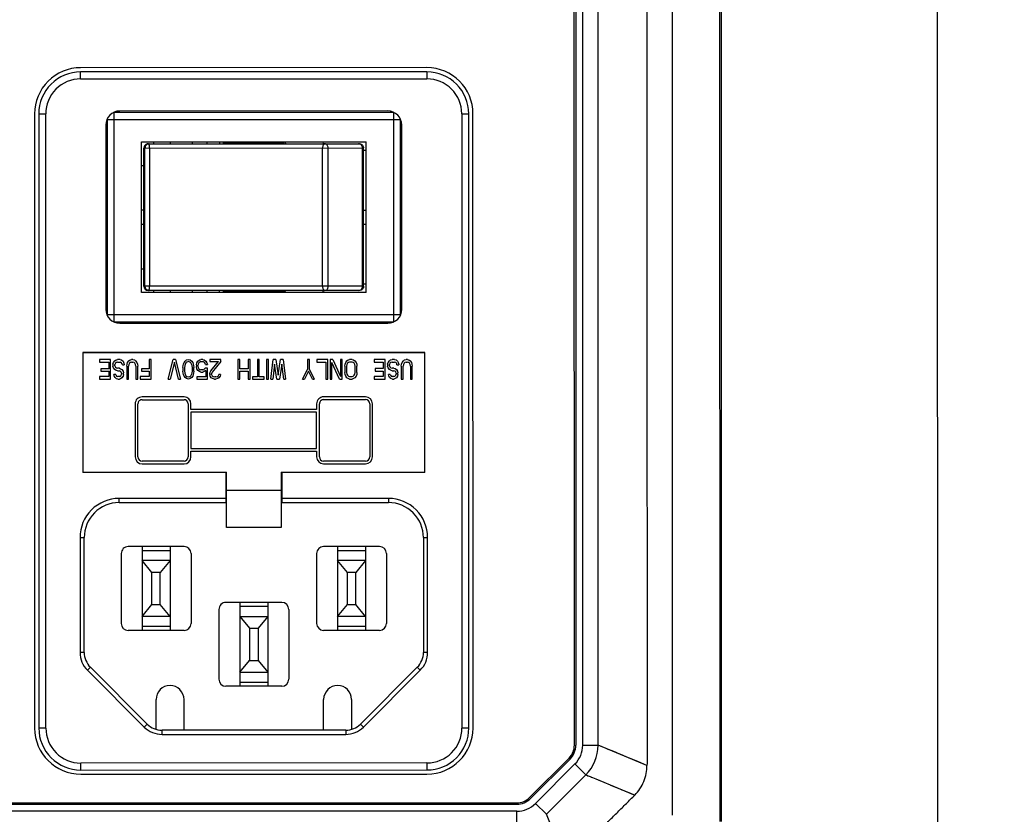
# Model space of a CAD drawing. Header units: millimetres. Extents: x -352 to 208, y -742 to -399.
# Tile 4 of 24: x -91 to -21, y -625 to -568. Entities that reach past the tile are written whole.
import ezdxf

# ---------------------------------------------------------------- set-up
doc = ezdxf.new("R2010")
doc.units = ezdxf.units.MM
doc.header["$LTSCALE"] = 23.1
doc.header["$PDMODE"] = 3
doc.header["$PDSIZE"] = 8
doc.layers.get('0').update_dxf_attribs({"linetype": 'CONTINUOUS'})
doc.layers.get('Defpoints').update_dxf_attribs({"linetype": 'CONTINUOUS'})
doc.layers.add('00_COMPONENTS', color=7, linetype='CONTINUOUS')
doc.layers.add('51__DRAFT_DIMS', color=7, linetype='CONTINUOUS')
doc.styles.get("Standard").update_dxf_attribs({"font": 'simfang.ttf'})
doc.dimstyles.new('DIMSTYLE_1', dxfattribs={"dimtxt": 3, "dimasz": 3, "dimexe": 2.5, "dimexo": 0.5, "dimgap": 0.75, "dimtad": 1, "dimdsep": 46, "dimtxsty": 'STANDARD', "dimblk": '_FILLED', "dimblk1": '_FILLED', "dimblk2": '_FILLED', "dimcen": 0.09, "dimclrt": 256, "dimazin": 2, "dimtp": 0.5, "dimtm": 0.5, "dimtfac": 1, "dimtofl": 0, "dimtmove": 0, "dimatfit": 3, "dimldrblk": '_FILLED', "dimfxl": 1, "dimtolj": 1, "dimarcsym": 0})

# ---------------------------------------------------------------- blocks, each defined once
blk = doc.blocks.new('_FILLED')
at = {"color": 0, "linetype": 'ByBlock'}
blk.add_solid([(0, 0), (-1, 0.167), (-1, -0.167)], dxfattribs=at)
blk = doc.blocks.new('*D8')
at = {"layer": '51__DRAFT_DIMS', "color": 0, "lineweight": -2}
for p, q in [((-50.109, -474.76), (-23.104, -474.757)), ((-25.603, -477.758), (-25.585, -641.258)), ((-151.411, -644.272), (-23.084, -644.258))]:
    blk.add_line(p, q, dxfattribs=at)
at = {"layer": 'Defpoints', "color": 0}
for p in [(-50.609, -474.76), (-151.911, -644.273), (-25.584, -644.258)]:
    blk.add_point(p, dxfattribs=at)
at = {"layer": '51__DRAFT_DIMS', "color": 0, "linetype": 'ByBlock', "lineweight": -2, "xscale": 3, "yscale": 3, "zscale": 3}
for p, rotation in [((-25.604, -474.758), 90.00653977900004), ((-25.584, -644.258), 270.0065397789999)]:
    blk.add_blockref('_FILLED', p, dxfattribs=dict(at, rotation=rotation))
at = {"layer": '51__DRAFT_DIMS', "insert": (-20.844, -561.786), "char_height": 3, "attachment_point": 2, "rotation": 270.00654, "line_spacing_factor": 0.9}
blk.add_mtext('\\A1;169.5{}{{\\H0.7x;}{}}', dxfattribs=at)

msp = doc.modelspace()

# ---------------------------------------------------------------- linework, layer by layer
at = {"layer": '00_COMPONENTS'}
for p, q in [((-44.55476, -625.07589), (-44.57081, -484.4158)), ((-41.15141, -625.53197), (-41.16757, -483.95894)), ((-41.0888, -483.95893), (-41.07265, -625.53197)), ((-41.04079, -625.18461), (-41.05687, -484.30627)), ((-51.58533, -620.06999), (-51.60024, -489.4233)), ((-51.50024, -489.42329), (-51.48533, -620.06998)), ((-50.98533, -620.06992), (-51.00024, -489.42324)), ((-49.88533, -620.06979), (-49.90024, -489.42311)), ((-62.15048, -571.84435), (-86.95048, -571.84718)), ((-86.95042, -572.34718), (-86.95048, -571.84718)), ((-62.15045, -571.5405), (-86.95045, -571.54333)), ((-62.15049, -571.84435), (-62.15043, -572.34435)), ((-86.95042, -572.34718), (-62.15043, -572.34435)), ((-64.55015, -574.74462), (-84.55015, -574.7469)), ((-84.54844, -589.7469), (-84.55015, -574.7469)), ((-64.95016, -574.64467), (-84.15016, -574.64686)), ((-64.55015, -574.74462), (-64.54844, -589.74462)), ((-90.25007, -574.84371), (-90.24505, -618.84371)), ((-89.95014, -574.84752), (-89.45014, -574.84746)), ((-89.95014, -574.84752), (-89.94512, -618.84752)), ((-89.44512, -618.84745), (-89.45014, -574.84746)), ((-85.0501, -575.24696), (-64.05162, -575.24456)), ((-85.0501, -575.24696), (-85.0485, -589.24696)), ((-64.05162, -575.24456), (-64.0501, -575.24456)), ((-64.0485, -589.24456), (-64.0501, -575.24456)), ((-59.65014, -574.84407), (-59.15014, -574.84401)), ((-59.65014, -574.84407), (-59.64512, -618.84406)), ((-59.14512, -618.844), (-59.15014, -574.844)), ((-58.84505, -618.84013), (-58.85007, -574.84013)), ((-85.15005, -575.64697), (-85.14854, -588.84697)), ((-63.94854, -588.84455), (-63.95005, -575.64455)), ((-82.59991, -576.84668), (-66.49991, -576.84484)), ((-82.59868, -587.64668), (-82.59991, -576.84668)), ((-81.6999, -576.99658), (-81.69991, -576.84658)), ((-80.54991, -576.84645), (-80.5499, -576.99645)), ((-78.9499, -576.99626), (-78.94991, -576.84626)), ((-77.8999, -576.99614), (-77.89991, -576.84614)), ((-76.99991, -576.84604), (-76.9999, -576.99604)), ((-76.70997, -576.89601), (-72.37869, -576.89551)), ((-76.70995, -576.99601), (-76.70997, -576.89601)), ((-75.74991, -576.8459), (-75.74991, -576.8959)), ((-75.54991, -576.89588), (-75.54991, -576.84588)), ((-75.50997, -576.89587), (-75.50997, -576.84587)), ((-73.50997, -576.89564), (-73.50997, -576.84564)), ((-73.34991, -576.89562), (-73.34991, -576.84563)), ((-72.37868, -576.99551), (-72.37869, -576.89551)), ((-72.29991, -576.84551), (-72.26806, -576.9955)), ((-69.59991, -576.8452), (-69.56806, -576.99519)), ((-66.49868, -587.64484), (-66.49991, -576.84484)), ((-82.41894, -577.29666), (-82.34451, -577.29665)), ((-82.41781, -587.19666), (-82.41894, -577.29666)), ((-82.34451, -577.29665), (-66.68079, -577.29486)), ((-82.34338, -587.19665), (-82.34451, -577.29665)), ((-82.11897, -576.99663), (-66.97145, -576.9949)), ((-82.11423, -576.99663), (-82.11863, -576.99663)), ((-82.02713, -577.29662), (-82.026, -587.19662)), ((-69.62492, -587.1952), (-69.62605, -577.2952)), ((-69.21594, -587.19515), (-69.21707, -577.29515)), ((-66.75406, -587.19487), (-66.75519, -577.29487)), ((-66.67966, -587.19486), (-66.68079, -577.29486)), ((-66.68077, -577.44486), (-66.49984, -577.44484)), ((-82.59972, -578.54668), (-82.41879, -578.54666)), ((-82.41843, -581.74666), (-82.59935, -581.74668)), ((-66.68028, -581.74486), (-66.49935, -581.74484)), ((-82.59924, -582.74668), (-82.41831, -582.74666)), ((-66.68017, -582.74486), (-66.49924, -582.74484)), ((-82.59887, -585.94668), (-82.41795, -585.94666)), ((-82.34338, -587.19665), (-82.41781, -587.19666)), ((-66.67966, -587.19486), (-82.34338, -587.19665)), ((-66.49875, -587.04484), (-66.67967, -587.04486)), ((-66.49868, -587.64484), (-82.59868, -587.64668)), ((-66.97025, -587.4949), (-82.11777, -587.49663)), ((-81.69868, -587.64658), (-81.6987, -587.49658)), ((-80.5487, -587.49645), (-80.54868, -587.64645)), ((-78.94868, -587.64626), (-78.9487, -587.49626)), ((-77.89868, -587.64614), (-77.8987, -587.49614)), ((-76.99868, -587.64604), (-76.9987, -587.49604)), ((-76.70874, -587.59601), (-76.70876, -587.49601)), ((-72.37747, -587.59551), (-76.70874, -587.59601)), ((-75.74869, -587.5959), (-75.74868, -587.6459)), ((-75.54868, -587.64588), (-75.54869, -587.59588)), ((-75.50874, -587.64587), (-75.50874, -587.59587)), ((-73.50874, -587.64564), (-73.50874, -587.59564)), ((-73.34868, -587.64562), (-73.34869, -587.59562)), ((-72.37747, -587.59551), (-72.37748, -587.49551)), ((-72.29868, -587.6455), (-72.26687, -587.4955)), ((-69.59868, -587.6452), (-69.56687, -587.49519)), ((-85.04697, -589.24696), (-85.0485, -589.24696)), ((-64.0485, -589.24456), (-85.04697, -589.24696)), ((-84.54844, -589.7469), (-64.54844, -589.74462)), ((-84.14843, -589.84686), (-64.94843, -589.84467)), ((-62.29819, -591.94436), (-86.79819, -591.94716)), ((-86.79819, -591.94716), (-86.79721, -600.54716)), ((-62.29819, -591.96936), (-86.79819, -591.97216)), ((-62.29721, -600.54436), (-62.29819, -591.94436)), ((-84.81063, -592.44693), (-85.59813, -592.44702)), ((-85.59813, -592.44702), (-85.59811, -592.62575)), ((-85.59811, -592.62575), (-84.94186, -592.62567)), ((-84.94181, -593.10227), (-85.51056, -593.10233)), ((-85.51056, -593.10233), (-85.51054, -593.28106)), ((-84.94186, -592.62567), (-84.94181, -593.10227)), ((-84.81047, -593.84693), (-84.81063, -592.44693)), ((-84.6356, -592.77457), (-84.59186, -592.65542)), ((-84.6356, -592.77457), (-84.63558, -592.92351)), ((-84.59182, -593.04265), (-84.63558, -592.92351)), ((-84.59186, -592.65542), (-84.50437, -592.53626)), ((-84.5043, -593.16179), (-84.59182, -593.04265)), ((-84.50437, -592.53626), (-84.41688, -592.47668)), ((-84.4606, -592.71498), (-84.50434, -592.80435)), ((-84.50433, -592.89371), (-84.50434, -592.80435)), ((-84.50433, -592.89371), (-84.46057, -592.98306)), ((-84.39498, -592.6554), (-84.4606, -592.71498)), ((-84.46057, -592.98306), (-84.39494, -593.04263)), ((-84.41688, -592.47668), (-84.30751, -592.44688)), ((-84.30749, -592.6256), (-84.39498, -592.6554)), ((-84.39494, -593.04263), (-84.30744, -593.07241)), ((-84.13251, -592.44686), (-84.30751, -592.44688)), ((-84.30749, -592.6256), (-84.13249, -592.62558)), ((-84.17619, -593.07239), (-84.30744, -593.07241)), ((-84.17619, -593.07239), (-84.08868, -593.10217)), ((-84.13251, -592.44686), (-84.02313, -592.47663)), ((-84.04498, -592.65536), (-84.13249, -592.62558)), ((-84.08868, -593.10217), (-84.00118, -593.16173)), ((-83.97935, -592.74471), (-84.04498, -592.65536)), ((-84.02313, -592.47663), (-83.91374, -592.56598)), ((-83.95746, -592.83407), (-83.97935, -592.74471)), ((-83.95746, -592.83407), (-83.82621, -592.83405)), ((-83.91374, -592.56598), (-83.8481, -592.71491)), ((-83.8481, -592.71491), (-83.82621, -592.83405)), ((-83.6512, -592.9234), (-83.62935, -592.77446)), ((-83.6512, -592.9234), (-83.6511, -593.8468)), ((-83.62935, -592.77446), (-83.58561, -592.6553)), ((-83.58561, -592.6553), (-83.49812, -592.53615)), ((-83.49809, -592.80423), (-83.51995, -592.92338)), ((-83.51985, -593.84679), (-83.51995, -592.92338)), ((-83.49812, -592.53615), (-83.41063, -592.47656)), ((-83.45435, -592.71486), (-83.49809, -592.80423)), ((-83.38873, -592.65528), (-83.45435, -592.71486)), ((-83.41063, -592.47656), (-83.30126, -592.44676)), ((-83.30124, -592.62548), (-83.38873, -592.65528)), ((-83.21376, -592.44675), (-83.30126, -592.44676)), ((-83.30124, -592.62548), (-83.21374, -592.62547)), ((-83.21376, -592.44675), (-83.10438, -592.47653)), ((-83.12623, -592.65525), (-83.21374, -592.62547)), ((-83.0606, -592.71482), (-83.12623, -592.65525)), ((-83.10438, -592.47653), (-83.01687, -592.53609)), ((-83.01684, -592.80418), (-83.0606, -592.71482)), ((-83.01687, -592.53609), (-82.92936, -592.65523)), ((-82.99495, -592.92332), (-83.01684, -592.80418)), ((-82.99495, -592.92332), (-82.99485, -593.84673)), ((-82.92936, -592.65523), (-82.8856, -592.77437)), ((-82.8856, -592.77437), (-82.8637, -592.92331)), ((-82.8636, -593.84671), (-82.8637, -592.92331)), ((-82.03243, -593.10194), (-82.60118, -593.102)), ((-82.60118, -593.102), (-82.60116, -593.28072)), ((-81.90126, -592.4466), (-82.03251, -592.44662)), ((-82.03251, -592.44662), (-82.03243, -593.10194)), ((-81.9011, -593.8466), (-81.90126, -592.4466)), ((-80.6761, -593.84646), (-80.32626, -592.44642)), ((-80.23874, -592.62513), (-80.54485, -593.84645)), ((-80.15126, -592.4464), (-80.32626, -592.44642)), ((-79.93235, -593.84638), (-80.23874, -592.62513)), ((-80.15126, -592.4464), (-79.8011, -593.84636)), ((-79.62619, -593.0123), (-79.60434, -592.86336)), ((-79.62619, -593.0123), (-79.62616, -593.28038)), ((-79.60434, -592.86336), (-79.58247, -592.774)), ((-79.58247, -592.774), (-79.53873, -592.65484)), ((-79.53873, -592.65484), (-79.47312, -592.56547)), ((-79.49496, -592.86335), (-79.51682, -593.04207)), ((-79.51682, -593.04207), (-79.51679, -593.25058)), ((-79.40748, -592.68461), (-79.49496, -592.86335)), ((-79.47312, -592.56547), (-79.36375, -592.4761)), ((-79.34186, -592.62503), (-79.40748, -592.68461)), ((-79.36375, -592.4761), (-79.23251, -592.4463)), ((-79.23249, -592.59523), (-79.34186, -592.62503)), ((-79.23251, -592.4463), (-79.10125, -592.47607)), ((-79.12311, -592.62501), (-79.23249, -592.59523)), ((-79.05748, -592.68457), (-79.12311, -592.62501)), ((-79.10125, -592.47607), (-78.99187, -592.56542)), ((-78.96996, -592.86329), (-79.05748, -592.68457)), ((-78.99187, -592.56542), (-78.92623, -592.65477)), ((-78.94807, -593.04201), (-78.96996, -592.86329)), ((-78.94804, -593.25052), (-78.94807, -593.04201)), ((-78.92623, -592.65477), (-78.88247, -592.77392)), ((-78.88247, -592.77392), (-78.86059, -592.86328)), ((-78.86059, -592.86328), (-78.83869, -593.01221)), ((-78.83866, -593.28029), (-78.83869, -593.01221)), ((-78.66371, -592.83347), (-78.61998, -592.68452)), ((-78.66371, -592.83347), (-78.6637, -592.95261)), ((-78.61993, -593.10155), (-78.6637, -592.95261)), ((-78.61998, -592.68452), (-78.55437, -592.56537)), ((-78.55429, -593.22069), (-78.61993, -593.10155)), ((-78.55437, -592.56537), (-78.445, -592.47599)), ((-78.53247, -592.77388), (-78.55434, -592.86324)), ((-78.55433, -592.92281), (-78.55434, -592.86324)), ((-78.55433, -592.92281), (-78.53244, -593.01217)), ((-78.48873, -592.68451), (-78.53247, -592.77388)), ((-78.53244, -593.01217), (-78.48868, -593.10153)), ((-78.42311, -592.62493), (-78.48873, -592.68451)), ((-78.48868, -593.10153), (-78.42305, -593.1611)), ((-78.445, -592.47599), (-78.33563, -592.44619)), ((-78.33562, -592.59513), (-78.42311, -592.62493)), ((-78.20438, -592.44618), (-78.33563, -592.44619)), ((-78.33562, -592.59513), (-78.20437, -592.59512)), ((-78.20438, -592.44618), (-78.095, -592.47595)), ((-78.11686, -592.62489), (-78.20437, -592.59512)), ((-78.05123, -592.68446), (-78.11686, -592.62489)), ((-78.1168, -593.16106), (-78.02931, -593.07169)), ((-78.095, -592.47595), (-77.98562, -592.5653)), ((-78.00747, -592.8036), (-78.05123, -592.68446)), ((-77.87619, -593.07167), (-78.02931, -593.07169)), ((-78.00747, -592.8036), (-77.87622, -592.80359)), ((-77.98562, -592.5653), (-77.91998, -592.68444)), ((-77.91998, -592.68444), (-77.87622, -592.80359)), ((-77.8761, -593.84614), (-77.87619, -593.07167)), ((-76.91376, -592.44603), (-77.70126, -592.44612)), ((-77.70126, -592.44612), (-77.70124, -592.59506)), ((-77.70124, -592.59506), (-77.08874, -592.59499)), ((-77.63554, -593.25037), (-77.08874, -592.59499)), ((-76.91374, -592.59497), (-77.52616, -593.33972)), ((-76.91374, -592.59497), (-76.91376, -592.44603)), ((-75.55751, -592.44588), (-75.68876, -592.44589)), ((-75.68876, -592.44589), (-75.6886, -593.84589)), ((-75.55743, -593.1012), (-75.55751, -592.44588)), ((-74.94493, -593.10113), (-75.55743, -593.1012)), ((-74.81376, -592.44579), (-74.94501, -592.44581)), ((-74.94501, -592.44581), (-74.94493, -593.10113)), ((-74.8136, -593.84579), (-74.81376, -592.44579)), ((-74.15751, -592.44572), (-74.28876, -592.44573)), ((-74.28876, -592.44573), (-74.28862, -593.6968)), ((-74.15737, -593.69678), (-74.15751, -592.44572)), ((-73.50126, -592.44564), (-73.63251, -592.44566)), ((-73.63251, -592.44566), (-73.63235, -593.84566)), ((-73.5011, -593.84564), (-73.50126, -592.44564)), ((-73.3261, -593.84562), (-73.15126, -592.4456)), ((-73.06372, -592.77325), (-73.19485, -593.84561)), ((-72.97626, -592.44558), (-73.15126, -592.4456)), ((-72.8886, -593.84557), (-73.06372, -592.77325)), ((-72.97626, -592.44558), (-72.80113, -593.57748)), ((-72.80113, -593.57748), (-72.62626, -592.44554)), ((-72.53872, -592.77319), (-72.7136, -593.84555)), ((-72.45126, -592.44552), (-72.62626, -592.44554)), ((-72.40735, -593.84552), (-72.53872, -592.77319)), ((-72.45126, -592.44552), (-72.2761, -593.8455)), ((-70.57001, -592.44531), (-70.70126, -592.44532)), ((-70.70126, -592.44532), (-70.70118, -593.16022)), ((-70.56993, -593.1602), (-70.57001, -592.44531)), ((-69.25751, -592.44516), (-70.04501, -592.44525)), ((-70.04501, -592.44525), (-70.04499, -592.62397)), ((-70.04499, -592.62397), (-69.38874, -592.6239)), ((-69.38874, -592.6239), (-69.3886, -593.84517)), ((-69.25735, -593.84516), (-69.25751, -592.44516)), ((-68.88563, -592.44512), (-69.08251, -592.44514)), ((-69.08251, -592.44514), (-69.08235, -593.84514)), ((-68.40422, -593.84506), (-68.95123, -592.65363)), ((-68.9511, -593.84512), (-68.95123, -592.65363)), ((-68.88563, -592.44512), (-68.33862, -593.66633)), ((-68.20751, -592.44504), (-68.33876, -592.44505)), ((-68.33876, -592.44505), (-68.33862, -593.66633)), ((-68.20735, -593.84504), (-68.20751, -592.44504)), ((-68.03245, -592.92161), (-68.0106, -592.77268)), ((-68.03245, -592.92161), (-68.0324, -593.36842)), ((-68.0106, -592.77268), (-67.96686, -592.65352)), ((-67.96686, -592.65352), (-67.87937, -592.53436)), ((-67.87934, -592.80245), (-67.9012, -592.9216)), ((-67.9012, -592.9216), (-67.90115, -593.36841)), ((-67.87937, -592.53436), (-67.79188, -592.47478)), ((-67.8356, -592.71308), (-67.87934, -592.80245)), ((-67.76998, -592.6535), (-67.8356, -592.71308)), ((-67.79188, -592.47478), (-67.68251, -592.44498)), ((-67.68249, -592.6237), (-67.76998, -592.6535)), ((-67.50751, -592.44496), (-67.68251, -592.44498)), ((-67.50749, -592.62368), (-67.68249, -592.6237)), ((-67.50751, -592.44496), (-67.39813, -592.47473)), ((-67.41998, -592.65346), (-67.50749, -592.62368)), ((-67.35435, -592.71303), (-67.41998, -592.65346)), ((-67.39813, -592.47473), (-67.31062, -592.5343)), ((-67.31059, -592.80238), (-67.35435, -592.71303)), ((-67.31062, -592.5343), (-67.22311, -592.65344)), ((-67.2887, -592.92153), (-67.31059, -592.80238)), ((-67.28865, -593.36834), (-67.2887, -592.92153)), ((-67.22311, -592.65344), (-67.17935, -592.77258)), ((-67.17935, -592.77258), (-67.15745, -592.92151)), ((-67.1574, -593.36832), (-67.15745, -592.92151)), ((-65.14501, -592.44469), (-65.93251, -592.44478)), ((-65.93251, -592.44478), (-65.93249, -592.6235)), ((-65.93249, -592.6235), (-65.27624, -592.62343)), ((-65.27618, -593.10002), (-65.84493, -593.10009)), ((-65.84493, -593.10009), (-65.84491, -593.27881)), ((-65.27624, -592.62343), (-65.27618, -593.10002)), ((-65.14485, -593.84469), (-65.14501, -592.44469)), ((-64.96997, -592.77233), (-64.92623, -592.65317)), ((-64.96997, -592.77233), (-64.96995, -592.92126)), ((-64.92619, -593.04041), (-64.96995, -592.92126)), ((-64.92623, -592.65317), (-64.83875, -592.53402)), ((-64.83868, -593.15955), (-64.92619, -593.04041)), ((-64.83875, -592.53402), (-64.75125, -592.47443)), ((-64.79498, -592.71273), (-64.83872, -592.8021)), ((-64.83871, -592.89146), (-64.83872, -592.8021)), ((-64.83871, -592.89146), (-64.79495, -592.98082)), ((-64.72936, -592.65315), (-64.79498, -592.71273)), ((-64.79495, -592.98082), (-64.72932, -593.04039)), ((-64.75125, -592.47443), (-64.64188, -592.44463)), ((-64.64186, -592.62335), (-64.72936, -592.65315)), ((-64.72932, -593.04039), (-64.64181, -593.07016)), ((-64.46688, -592.44461), (-64.64188, -592.44463)), ((-64.64186, -592.62335), (-64.46686, -592.62333)), ((-64.51056, -593.07015), (-64.64181, -593.07016)), ((-64.51056, -593.07015), (-64.42306, -593.09993)), ((-64.46688, -592.44461), (-64.3575, -592.47439)), ((-64.37936, -592.65311), (-64.46686, -592.62333)), ((-64.42306, -593.09993), (-64.33555, -593.15949)), ((-64.31372, -592.74247), (-64.37936, -592.65311)), ((-64.3575, -592.47439), (-64.24812, -592.56374)), ((-64.29184, -592.83183), (-64.31372, -592.74247)), ((-64.29184, -592.83183), (-64.16059, -592.83181)), ((-64.24812, -592.56374), (-64.18248, -592.71266)), ((-64.18248, -592.71266), (-64.16059, -592.83181)), ((-63.98558, -592.92115), (-63.96372, -592.77221)), ((-63.98558, -592.92115), (-63.98547, -593.84456)), ((-63.96372, -592.77221), (-63.91998, -592.65306)), ((-63.91998, -592.65306), (-63.8325, -592.5339)), ((-63.83247, -592.80199), (-63.85433, -592.92114)), ((-63.85422, -593.84454), (-63.85433, -592.92114)), ((-63.8325, -592.5339), (-63.745, -592.47432)), ((-63.78873, -592.71262), (-63.83247, -592.80199)), ((-63.72311, -592.65304), (-63.78873, -592.71262)), ((-63.745, -592.47432), (-63.63563, -592.44452)), ((-63.63561, -592.62324), (-63.72311, -592.65304)), ((-63.54813, -592.44451), (-63.63563, -592.44452)), ((-63.63561, -592.62324), (-63.54811, -592.62323)), ((-63.54813, -592.44451), (-63.43875, -592.47428)), ((-63.46061, -592.65301), (-63.54811, -592.62323)), ((-63.39498, -592.71257), (-63.46061, -592.65301)), ((-63.43875, -592.47428), (-63.35125, -592.53385)), ((-63.35122, -592.80193), (-63.39498, -592.71257)), ((-63.35125, -592.53385), (-63.26373, -592.65298)), ((-63.32933, -592.92108), (-63.35122, -592.80193)), ((-63.32933, -592.92108), (-63.32922, -593.84448)), ((-63.26373, -592.65298), (-63.21997, -592.77213)), ((-63.21997, -592.77213), (-63.19808, -592.92106)), ((-63.19797, -593.84447), (-63.19808, -592.92106)), ((-84.94174, -593.66822), (-85.59799, -593.6683)), ((-85.59799, -593.6683), (-85.59797, -593.84702)), ((-85.51054, -593.28106), (-84.94179, -593.28099)), ((-84.94179, -593.28099), (-84.94174, -593.66822)), ((-84.43864, -593.51923), (-84.56989, -593.51925)), ((-84.548, -593.60861), (-84.56989, -593.51925)), ((-84.48236, -593.72775), (-84.548, -593.60861)), ((-84.4168, -593.22136), (-84.5043, -593.16179)), ((-84.39485, -593.8171), (-84.48236, -593.72775)), ((-84.43864, -593.51923), (-84.41675, -593.5788)), ((-84.30742, -593.25113), (-84.4168, -593.22136)), ((-84.41675, -593.5788), (-84.373, -593.63837)), ((-84.28547, -593.84687), (-84.39485, -593.8171)), ((-84.373, -593.63837), (-84.30737, -593.66815)), ((-84.30742, -593.25113), (-84.17617, -593.25112)), ((-84.17612, -593.66814), (-84.30737, -593.66815)), ((-84.11054, -593.2809), (-84.17617, -593.25112)), ((-84.17612, -593.66814), (-84.1105, -593.63834)), ((-84.0886, -593.81706), (-84.1761, -593.84686)), ((-84.04491, -593.34046), (-84.11054, -593.2809)), ((-84.1105, -593.63834), (-84.04488, -593.57876)), ((-84.00111, -593.75748), (-84.0886, -593.81706)), ((-84.02302, -593.42982), (-84.04491, -593.34046)), ((-84.04488, -593.57876), (-84.02301, -593.4894)), ((-84.02302, -593.42982), (-84.02301, -593.4894)), ((-84.00118, -593.16173), (-83.91366, -593.28087)), ((-83.91362, -593.63832), (-84.00111, -593.75748)), ((-83.91366, -593.28087), (-83.89177, -593.40002)), ((-83.89176, -593.51917), (-83.91362, -593.63832)), ((-83.89176, -593.51917), (-83.89177, -593.40002)), ((-82.03237, -593.66789), (-82.68862, -593.66797)), ((-82.68862, -593.66797), (-82.6886, -593.84669)), ((-82.60116, -593.28072), (-82.03241, -593.28066)), ((-82.03241, -593.28066), (-82.03237, -593.66789)), ((-79.60427, -593.42932), (-79.62616, -593.28038)), ((-79.58239, -593.51868), (-79.60427, -593.42932)), ((-79.53862, -593.63782), (-79.58239, -593.51868)), ((-79.47299, -593.72718), (-79.53862, -593.63782)), ((-79.51679, -593.25058), (-79.4949, -593.42931)), ((-79.4949, -593.42931), (-79.40738, -593.60802)), ((-79.3636, -593.81652), (-79.47299, -593.72718)), ((-79.40738, -593.60802), (-79.34174, -593.66759)), ((-79.23235, -593.8463), (-79.3636, -593.81652)), ((-79.34174, -593.66759), (-79.23236, -593.69736)), ((-79.23236, -593.69736), (-79.12299, -593.66756)), ((-79.1011, -593.81649), (-79.23235, -593.8463)), ((-79.12299, -593.66756), (-79.05738, -593.60798)), ((-78.99174, -593.72712), (-79.1011, -593.81649)), ((-79.05738, -593.60798), (-78.9699, -593.42925)), ((-78.92612, -593.63775), (-78.99174, -593.72712)), ((-78.9699, -593.42925), (-78.94804, -593.25052)), ((-78.88239, -593.5186), (-78.92612, -593.63775)), ((-78.86052, -593.42923), (-78.88239, -593.5186)), ((-78.83866, -593.28029), (-78.86052, -593.42923)), ((-77.98549, -593.69722), (-78.61987, -593.69729)), ((-78.61987, -593.69729), (-78.61985, -593.84623)), ((-78.44491, -593.31004), (-78.55429, -593.22069)), ((-78.33553, -593.33981), (-78.44491, -593.31004)), ((-78.42305, -593.1611), (-78.33555, -593.19087)), ((-78.2043, -593.19086), (-78.33555, -593.19087)), ((-78.33553, -593.33981), (-78.20428, -593.3398)), ((-78.2043, -593.19086), (-78.1168, -593.16106)), ((-78.09491, -593.31), (-78.20428, -593.3398)), ((-77.98554, -593.22062), (-78.09491, -593.31)), ((-77.98554, -593.22062), (-77.98549, -593.69722)), ((-77.70114, -593.45889), (-77.67928, -593.33974)), ((-77.70114, -593.45889), (-77.70114, -593.51846)), ((-77.67925, -593.63761), (-77.70114, -593.51846)), ((-77.67928, -593.33974), (-77.63554, -593.25037)), ((-77.59173, -593.75675), (-77.67925, -593.63761)), ((-77.50423, -593.81631), (-77.59173, -593.75675)), ((-77.52616, -593.33972), (-77.56989, -593.45887)), ((-77.56989, -593.51845), (-77.56989, -593.45887)), ((-77.56989, -593.51845), (-77.52613, -593.6078)), ((-77.52613, -593.6078), (-77.46049, -593.66737)), ((-77.37297, -593.84608), (-77.50423, -593.81631)), ((-77.46049, -593.66737), (-77.35112, -593.69715)), ((-77.26361, -593.69714), (-77.35112, -593.69715)), ((-77.13235, -593.81627), (-77.28547, -593.84607)), ((-77.26361, -593.69714), (-77.15424, -593.66734)), ((-77.15424, -593.66734), (-77.08863, -593.60775)), ((-77.04486, -593.75669), (-77.13235, -593.81627)), ((-77.08863, -593.60775), (-77.04489, -593.51839)), ((-76.93551, -593.51837), (-77.04489, -593.51839)), ((-76.95737, -593.63753), (-77.04486, -593.75669)), ((-76.93551, -593.51837), (-76.95737, -593.63753)), ((-75.55741, -593.27992), (-74.94491, -593.27985)), ((-75.55735, -593.84588), (-75.55741, -593.27992)), ((-74.94491, -593.27985), (-74.94485, -593.84581)), ((-74.28862, -593.6968), (-74.63862, -593.69684)), ((-74.63862, -593.69684), (-74.6386, -593.84577)), ((-73.80737, -593.69674), (-74.15737, -593.69678)), ((-73.80735, -593.84568), (-73.80737, -593.69674)), ((-71.0511, -593.84536), (-70.70118, -593.16022)), ((-70.63554, -593.27936), (-70.91985, -593.84535)), ((-70.3511, -593.84528), (-70.63554, -593.27936)), ((-70.56993, -593.1602), (-70.21985, -593.84527)), ((-68.01051, -593.51736), (-68.0324, -593.36842)), ((-67.96675, -593.6365), (-68.01051, -593.51736)), ((-67.87923, -593.75564), (-67.96675, -593.6365)), ((-67.90115, -593.36841), (-67.87926, -593.48755)), ((-67.87926, -593.48755), (-67.8355, -593.57691)), ((-67.79173, -593.8152), (-67.87923, -593.75564)), ((-67.8355, -593.57691), (-67.76987, -593.63648)), ((-67.68235, -593.84498), (-67.79173, -593.8152)), ((-67.76987, -593.63648), (-67.68237, -593.66625)), ((-67.68237, -593.66625), (-67.50737, -593.66623)), ((-67.50737, -593.66623), (-67.41987, -593.63644)), ((-67.39798, -593.81516), (-67.50735, -593.84496)), ((-67.41987, -593.63644), (-67.35425, -593.57686)), ((-67.31048, -593.75557), (-67.39798, -593.81516)), ((-67.35425, -593.57686), (-67.31051, -593.48749)), ((-67.31051, -593.48749), (-67.28865, -593.36834)), ((-67.223, -593.63642), (-67.31048, -593.75557)), ((-67.17926, -593.51726), (-67.223, -593.63642)), ((-67.1574, -593.36832), (-67.17926, -593.51726)), ((-65.27612, -593.66598), (-65.93237, -593.66606)), ((-65.93237, -593.66606), (-65.93235, -593.84478)), ((-65.84491, -593.27881), (-65.27616, -593.27875)), ((-65.27616, -593.27875), (-65.27612, -593.66598)), ((-64.77301, -593.51699), (-64.90426, -593.517)), ((-64.88238, -593.60636), (-64.90426, -593.517)), ((-64.81674, -593.7255), (-64.88238, -593.60636)), ((-64.75117, -593.21911), (-64.83868, -593.15955)), ((-64.72923, -593.81485), (-64.81674, -593.7255)), ((-64.77301, -593.51699), (-64.75113, -593.57656)), ((-64.64179, -593.24889), (-64.75117, -593.21911)), ((-64.75113, -593.57656), (-64.70737, -593.63613)), ((-64.61985, -593.84463), (-64.72923, -593.81485)), ((-64.70737, -593.63613), (-64.64174, -593.66591)), ((-64.64179, -593.24889), (-64.51054, -593.24887)), ((-64.51049, -593.66589), (-64.64174, -593.66591)), ((-64.44491, -593.27865), (-64.51054, -593.24887)), ((-64.51049, -593.66589), (-64.44487, -593.6361)), ((-64.42298, -593.81482), (-64.51047, -593.84462)), ((-64.37928, -593.33822), (-64.44491, -593.27865)), ((-64.44487, -593.6361), (-64.37925, -593.57652)), ((-64.33548, -593.75523), (-64.42298, -593.81482)), ((-64.3574, -593.42758), (-64.37928, -593.33822)), ((-64.37925, -593.57652), (-64.35739, -593.48715)), ((-64.3574, -593.42758), (-64.35739, -593.48715)), ((-64.33555, -593.15949), (-64.24804, -593.27863)), ((-64.248, -593.63608), (-64.33548, -593.75523)), ((-64.24804, -593.27863), (-64.22615, -593.39778)), ((-64.22614, -593.51692), (-64.248, -593.63608)), ((-64.22614, -593.51692), (-64.22615, -593.39778)), ((-85.59797, -593.84702), (-84.81047, -593.84693)), ((-84.28547, -593.84687), (-84.1761, -593.84686)), ((-83.6511, -593.8468), (-83.51985, -593.84679)), ((-82.99485, -593.84673), (-82.8636, -593.84671)), ((-82.6886, -593.84669), (-81.9011, -593.8466)), ((-80.6761, -593.84646), (-80.54485, -593.84645)), ((-79.93235, -593.84638), (-79.8011, -593.84636)), ((-78.61985, -593.84623), (-77.8761, -593.84614)), ((-77.37297, -593.84608), (-77.28547, -593.84607)), ((-75.6886, -593.84589), (-75.55735, -593.84588)), ((-74.94485, -593.84581), (-74.8136, -593.84579)), ((-74.6386, -593.84577), (-73.80735, -593.84568)), ((-73.63235, -593.84566), (-73.5011, -593.84564)), ((-73.3261, -593.84562), (-73.19485, -593.84561)), ((-72.8886, -593.84557), (-72.7136, -593.84555)), ((-72.40735, -593.84552), (-72.2761, -593.8455)), ((-71.0511, -593.84536), (-70.91985, -593.84535)), ((-70.3511, -593.84528), (-70.21985, -593.84527)), ((-69.3886, -593.84517), (-69.25735, -593.84516)), ((-69.08235, -593.84514), (-68.9511, -593.84512)), ((-68.40422, -593.84506), (-68.20735, -593.84504)), ((-67.68235, -593.84498), (-67.50735, -593.84496)), ((-65.93235, -593.84478), (-65.14485, -593.84469)), ((-64.61985, -593.84463), (-64.51047, -593.84462)), ((-63.98547, -593.84456), (-63.85422, -593.84454)), ((-63.32922, -593.84448), (-63.19797, -593.84447)), ((-79.54783, -595.12133), (-82.54783, -595.12167)), ((-66.54783, -595.11985), (-69.54783, -595.12019)), ((-83.04777, -595.62173), (-83.04734, -599.42173)), ((-82.84734, -599.42171), (-82.84777, -595.62171)), ((-82.5478, -595.32167), (-79.5478, -595.32133)), ((-79.24777, -595.6213), (-79.24734, -599.4213)), ((-79.04773, -596.02128), (-79.04777, -595.62128)), ((-70.04777, -595.62025), (-70.04773, -596.02025)), ((-69.84734, -599.42023), (-69.84777, -595.62023)), ((-69.54781, -595.32019), (-66.54781, -595.31985)), ((-66.24777, -595.61981), (-66.24734, -599.41981)), ((-66.04734, -599.41979), (-66.04777, -595.61979)), ((-70.04773, -596.02025), (-79.04773, -596.02128)), ((-70.0477, -596.22025), (-79.0477, -596.22128)), ((-79.0477, -596.22128), (-79.04741, -598.82128)), ((-70.04741, -598.82025), (-70.0477, -596.22025)), ((-79.04741, -598.82128), (-70.04741, -598.82025)), ((-79.04738, -599.02128), (-70.04738, -599.02025)), ((-79.04734, -599.42128), (-79.04738, -599.02128)), ((-70.04738, -599.02025), (-70.04734, -599.42025)), ((-79.5473, -599.72133), (-82.5473, -599.72167)), ((-82.54728, -599.92167), (-79.54728, -599.92133)), ((-66.5473, -599.71985), (-69.5473, -599.72019)), ((-69.54728, -599.92019), (-66.54728, -599.91985)), ((-86.79721, -600.52216), (-76.49721, -600.52098)), ((-76.49721, -600.54598), (-86.79721, -600.54716)), ((-76.54721, -600.54599), (-76.54696, -602.69599)), ((-76.49676, -604.47098), (-76.49721, -600.52098)), ((-72.59721, -600.52054), (-62.29721, -600.51936)), ((-72.59721, -600.52054), (-72.59676, -604.47054)), ((-62.29721, -600.54436), (-72.59721, -600.54554)), ((-72.54721, -600.54553), (-72.54696, -602.69553)), ((-72.59706, -601.82054), (-76.49706, -601.82098)), ((-84.19696, -602.69686), (-84.197, -602.39686)), ((-76.547, -602.39599), (-84.19699, -602.39686)), ((-84.19696, -602.69686), (-76.54696, -602.69599)), ((-64.897, -602.39466), (-72.547, -602.39553)), ((-72.54696, -602.69553), (-64.89696, -602.69466)), ((-64.897, -602.39466), (-64.89697, -602.69466)), ((-72.59676, -604.47054), (-76.49676, -604.47098)), ((-86.99668, -605.19718), (-86.69668, -605.19715)), ((-86.99668, -605.19718), (-86.99574, -613.42585)), ((-86.69574, -613.42583), (-86.69668, -605.19715)), ((-62.39668, -605.19437), (-62.09668, -605.19434)), ((-62.39668, -605.19438), (-62.39574, -613.42305)), ((-62.09574, -613.423), (-62.09668, -605.19434)), ((-84.04655, -606.34685), (-84.04598, -611.34685)), ((-79.5466, -605.84633), (-83.5466, -605.84679)), ((-82.5466, -605.84667), (-82.54592, -611.84667)), ((-80.54657, -606.14645), (-82.54657, -606.14667)), ((-80.5466, -605.84645), (-80.54592, -611.84645)), ((-79.04655, -606.34627), (-79.04598, -611.34627)), ((-70.04655, -606.34525), (-70.04598, -611.34525)), ((-65.5466, -605.84473), (-69.5466, -605.84519)), ((-68.5466, -605.84508), (-68.54592, -611.84508)), ((-66.54657, -606.14485), (-68.54657, -606.14508)), ((-66.5466, -605.84485), (-66.54592, -611.84485)), ((-65.04655, -606.34468), (-65.04598, -611.34468)), ((-80.54649, -606.84645), (-82.54649, -606.84667)), ((-81.84639, -607.69659), (-82.54649, -606.84667)), ((-80.54649, -606.84645), (-81.24639, -607.69653)), ((-66.54649, -606.84485), (-68.54649, -606.84508)), ((-67.84639, -607.695), (-68.54649, -606.84508)), ((-66.54649, -606.84485), (-67.24639, -607.69493)), ((-81.24639, -607.69653), (-81.84639, -607.69659)), ((-81.84613, -609.99659), (-81.84639, -607.69659)), ((-81.24613, -609.99653), (-81.24639, -607.69653)), ((-67.24639, -607.69493), (-67.84639, -607.695)), ((-67.84613, -609.995), (-67.84639, -607.695)), ((-67.24613, -609.99493), (-67.24639, -607.69493)), ((-82.54603, -610.84667), (-81.84613, -609.99659)), ((-81.84613, -609.99659), (-81.24613, -609.99653)), ((-80.54603, -610.84645), (-81.24613, -609.99653)), ((-72.54615, -609.84553), (-76.54615, -609.84599)), ((-75.54615, -609.84588), (-75.54546, -615.84588)), ((-73.54615, -609.84565), (-73.54546, -615.84565)), ((-68.54603, -610.84508), (-67.84613, -609.995)), ((-67.84613, -609.995), (-67.24613, -609.99493)), ((-66.54603, -610.84485), (-67.24613, -609.99493)), ((-77.04609, -610.34605), (-77.04552, -615.34605)), ((-73.54611, -610.14565), (-75.54611, -610.14588)), ((-72.04609, -610.34548), (-72.04552, -615.34548)), ((-80.54603, -610.84645), (-82.54603, -610.84667)), ((-75.54603, -610.84588), (-73.54603, -610.84565)), ((-75.54603, -610.84588), (-74.84594, -611.6958)), ((-73.54603, -610.84565), (-74.24594, -611.69573)), ((-66.54603, -610.84485), (-68.54603, -610.84508)), ((-79.54592, -611.84633), (-83.54592, -611.84679)), ((-82.54595, -611.54667), (-80.54595, -611.54645)), ((-74.84594, -611.6958), (-74.24594, -611.69573)), ((-74.84594, -611.6958), (-74.84567, -613.9958)), ((-74.24594, -611.69573), (-74.24567, -613.99573)), ((-65.54592, -611.84473), (-69.54592, -611.84519)), ((-68.54595, -611.54508), (-66.54595, -611.54485)), ((-86.69574, -613.42582), (-86.99574, -613.42586)), ((-62.09574, -613.42299), (-62.39574, -613.42305)), ((-75.54558, -614.84588), (-74.84567, -613.9958)), ((-74.84567, -613.9958), (-74.24567, -613.99573)), ((-74.24567, -613.99573), (-73.54558, -614.84565)), ((-86.25628, -614.48644), (-86.46837, -614.69861)), ((-82.3966, -618.76944), (-86.46837, -614.69861)), ((-82.18449, -618.55729), (-86.25628, -614.48644)), ((-75.54558, -614.84588), (-73.54558, -614.84565)), ((-62.83496, -614.48377), (-66.90581, -618.55555)), ((-62.62281, -614.69588), (-66.69364, -618.76764)), ((-62.83496, -614.48377), (-62.62281, -614.69587)), ((-75.5455, -615.54588), (-73.5455, -615.54565)), ((-72.54546, -615.84553), (-76.54546, -615.84599)), ((-81.54511, -618.93619), (-81.54535, -616.79656)), ((-79.5451, -618.99633), (-79.54535, -616.79633)), ((-69.5451, -618.99519), (-69.54535, -616.79519)), ((-67.54535, -616.79496), (-67.54511, -618.93459)), ((-89.44512, -618.84746), (-89.94512, -618.84751)), ((-82.1845, -618.55729), (-82.3966, -618.76945)), ((-67.96642, -618.99501), (-81.12378, -618.99651)), ((-81.12374, -619.29651), (-81.12377, -618.99651)), ((-67.96643, -618.99501), (-67.96639, -619.29501)), ((-66.69364, -618.76764), (-66.90581, -618.55555)), ((-59.14512, -618.844), (-59.64512, -618.84406)), ((-81.12374, -619.29651), (-67.9664, -619.29501)), ((-50.98533, -620.06992), (-49.88533, -620.06979)), ((-46.38517, -621.51914), (-49.88533, -620.0698)), ((-51.96598, -620.98927), (-54.79409, -623.81802)), ((-54.72337, -623.88872), (-51.89526, -621.05997)), ((-47.04618, -621.24546), (-47.47472, -621.06788)), ((-62.14484, -621.34434), (-86.94483, -621.34718)), ((-86.94478, -621.84718), (-86.94483, -621.34718)), ((-86.94478, -621.84718), (-62.14478, -621.84435)), ((-62.14484, -621.34434), (-62.14478, -621.84435)), ((-54.36978, -624.24224), (-51.54167, -621.41349)), ((-51.54167, -621.41349), (-50.76376, -622.19122)), ((-86.94467, -622.14333), (-62.14467, -622.1405)), ((-50.76376, -622.19122), (-53.59187, -625.01996)), ((-50.76377, -622.19122), (-50.04801, -622.48759)), ((-50.61117, -622.25453), (-50.45599, -622.3186)), ((-50.37773, -622.35105), (-50.29792, -622.38412)), ((-50.04801, -622.48759), (-48.45724, -623.1463)), ((-48.45724, -623.1463), (-47.2636, -623.64056)), ((-156.36412, -624.21038), (-55.71328, -624.19889)), ((-156.36411, -624.31038), (-55.71327, -624.29889)), ((-55.71321, -624.79889), (-156.36405, -624.81038)), ((-55.71309, -625.89889), (-55.71321, -624.79889)), ((-53.59187, -625.01996), (-54.36978, -624.24224)), ((-53.29536, -625.73559), (-53.59187, -625.01996))]:
    msp.add_line(p, q, dxfattribs=at)
for points in [[(-47.47472, -621.06788), (-47.88421, -620.89835), (-48.08092, -620.81683), (-48.2679, -620.73953), (-48.43742, -620.66987), (-48.59831, -620.60342), (-48.77011, -620.5315), (-48.96223, -620.45143), (-49.1619, -620.36917), (-49.35518, -620.28933), (-49.53805, -620.21313), (-49.71478, -620.13981), (-49.88533, -620.06979)], [(-46.38517, -621.51914), (-46.60799, -621.42678), (-47.04618, -621.24546)], [(-50.76376, -622.19122), (-50.68789, -622.2228), (-50.61117, -622.25453)], [(-50.04801, -622.48759), (-49.88015, -622.55744), (-49.70894, -622.62826), (-49.53473, -622.70014)], [(-48.9973, -622.9227), (-48.81695, -622.9972), (-48.63672, -623.07181), (-48.45702, -623.14651)], [(-48.45702, -623.14651), (-48.32501, -623.20124), (-48.19257, -623.25607)], [(-48.19257, -623.25607), (-47.92676, -623.36605), (-47.79362, -623.4212), (-47.52784, -623.53108)], [(-47.52784, -623.53108), (-47.39546, -623.58586), (-47.2636, -623.64056)]]:
    msp.add_lwpolyline(points, dxfattribs=at)
for centre, radius, start, end in [((-86.95007, -574.84333), 3.3, 90.0065398, 180.0065398), ((-86.95014, -574.84718), 3, 90.0065303, 180.0065398), ((-62.15014, -574.84435), 3, 0.0065303, 90.0065465), ((-62.15007, -574.8405), 3.3, 0.0065398, 90.0065398), ((-86.95014, -574.84718), 2.5, 90.0063043, 180.0065173), ((-62.15014, -574.84435), 2.5, 0.0062538, 90.0066183), ((-84.15005, -575.64686), 1, 90.0065401, 180.0065398), ((-84.5501, -575.2469), 0.5, 90.0065398, 94.4832116), ((-64.95005, -575.64467), 1, 0.0065401, 90.0065398), ((-84.5501, -575.2469), 0.5, 175.5300634, 180.0065398), ((-64.5501, -575.24462), 0.5, 0.0065398, 4.482238), ((-82.11894, -577.29663), 0.3, 90.0065398, 180.0065398), ((-82.04571, -577.29303), 0.29642, 90.0194481, 96.0749309), ((-82.11781, -587.19663), 0.3, 180.0065398, 270.0065371), ((-82.04462, -587.1996), 0.29702, 265.9734745, 270.0026409), ((-84.14854, -588.84686), 1, 180.00654, 270.0065398), ((-64.94854, -588.84467), 1, 270.0065401, 0.0065398), ((-84.5485, -589.2469), 0.5, 180.0065398, 184.4830031), ((-64.5485, -589.24462), 0.5, 355.5303203, 0.0065398), ((-64.5485, -589.24462), 0.5, 270.0065398, 274.4829775), ((-82.54777, -595.62167), 0.5, 90.0065398, 180.0065398), ((-79.54777, -595.62133), 0.5, 0.0065398, 90.0065398), ((-69.54777, -595.62019), 0.5, 90.0065398, 180.0065398), ((-66.54777, -595.61985), 0.5, 0.0065398, 90.0065398), ((-82.54777, -595.62167), 0.3, 90.0065398, 180.0065398), ((-79.54777, -595.62133), 0.3, 0.0065398, 90.0065398), ((-69.54777, -595.62019), 0.3, 90.0065398, 180.0065398), ((-66.54777, -595.61985), 0.3, 0.0065398, 90.0065398), ((-82.54734, -599.42167), 0.5, 180.0065398, 270.0065398), ((-82.54734, -599.42167), 0.3, 180.0065398, 270.0065398), ((-79.54734, -599.42133), 0.3, 270.0065398, 0.0065398), ((-79.54734, -599.42133), 0.5, 270.0065398, 0.0065398), ((-69.54734, -599.42019), 0.5, 180.0065398, 270.0065398), ((-69.54734, -599.42019), 0.3, 180.0065398, 270.0065398), ((-66.54734, -599.41985), 0.3, 270.0065398, 0.0065398), ((-66.54734, -599.41985), 0.5, 270.0065398, 0.0065398), ((-84.19668, -605.19686), 2.8, 90.0064491, 180.006483), ((-84.19668, -605.19686), 2.5, 90.0065319, 180.0065398), ((-64.89668, -605.19466), 2.8, 0.0064681, 90.006674), ((-64.89668, -605.19466), 2.5, 0.0065319, 90.006552), ((-83.54655, -606.34679), 0.5, 90.0065398, 180.0065398), ((-79.54655, -606.34633), 0.5, 0.0065398, 90.0065398), ((-69.54655, -606.34519), 0.5, 90.0065398, 180.0065398), ((-65.54655, -606.34473), 0.5, 0.0065398, 90.0065398), ((-76.54609, -610.34599), 0.5, 90.0065398, 180.0065398), ((-72.54609, -610.34553), 0.5, 0.0065398, 90.0065398), ((-83.54598, -611.34679), 0.5, 180.0065398, 270.0065398), ((-79.54598, -611.34633), 0.5, 270.0065398, 0.0065398), ((-69.54598, -611.34519), 0.5, 180.0065398, 270.0065398), ((-65.54598, -611.34473), 0.5, 270.0065398, 0.0065398), ((-85.19574, -613.42566), 1.8, 180.0061996, 225.0071815), ((-85.19574, -613.42566), 1.5, 180.0065398, 225.0065398), ((-63.89574, -613.42323), 1.5, 315.0064737, 0.0065397), ((-63.89574, -613.42323), 1.8, 315.0063129, 0.0072783), ((-76.54552, -615.34599), 0.5, 180.0065398, 270.0065398), ((-72.54552, -615.34553), 0.5, 270.0065398, 0.0065398), ((-80.54535, -616.79645), 1, 0.0065398, 179.9906938), ((-68.54535, -616.79508), 1, 0.0065398, 180.0065398), ((-86.94505, -618.84333), 3.3, 180.0065398, 270.0065398), ((-86.94512, -618.84718), 3, 180.0065398, 270.0065465), ((-86.94512, -618.84718), 2.5, 180.0062538, 270.0065425), ((-81.12395, -617.49651), 1.8, 225.0063129, 270.0068691), ((-81.12395, -617.49651), 1.5, 225.0064737, 270.0065396), ((-67.96659, -617.49501), 1.5, 270.0064902, 315.0065398), ((-67.96659, -617.49501), 1.8, 270.0060573, 315.0071815), ((-62.14512, -618.84435), 2.5, 270.006436, 0.0065173), ((-62.14512, -618.84435), 3, 270.0065331, 0.0065465), ((-62.14505, -618.8405), 3.3, 270.0065398, 0.0065398), ((-52.88533, -620.07014), 1.3, 315.0065398, 0.0000028), ((-52.88533, -620.07014), 1.4, 315.0065399, 0.0065397), ((-52.88533, -620.07014), 1.9, 315.0065398, 0.0065398), ((-52.88533, -620.07014), 3, 315.0065374, 0.0065398), ((-55.71343, -622.89889), 1.3, 270.0065398, 315.0065398), ((-55.71343, -622.89889), 1.4, 270.0065398, 315.0065398), ((-55.71343, -622.89889), 1.9, 270.0065398, 315.0065398)]:
    msp.add_arc(centre, radius, start, end, dxfattribs=at)
for points, knots in [([(-46.40041, -487.97297), (-46.39429, -488.1463), (-46.39313, -488.49373), (-46.39378, -489.18882), (-46.3936, -490.05834), (-46.39381, -491.10172), (-46.39393, -492.49291), (-46.39412, -494.23188), (-46.39432, -496.31865), (-46.3945, -498.40541), (-46.39473, -501.18774), (-46.39497, -504.66564), (-46.3952, -508.8391), (-46.39542, -514.40367), (-46.39555, -521.35933), (-46.39546, -529.70608), (-46.39512, -538.05278), (-46.39453, -546.39945), (-46.3937, -554.7461), (-46.39263, -563.09275), (-46.39131, -571.43941), (-46.38974, -579.78611), (-46.38793, -588.13285), (-46.38621, -595.0885), (-46.38472, -600.65306), (-46.38354, -604.82651), (-46.3825, -608.3044), (-46.38164, -611.08673), (-46.38098, -613.17348), (-46.38031, -615.26024), (-46.37972, -616.99921), (-46.37928, -618.39039), (-46.37883, -619.43377), (-46.37881, -620.30329), (-46.37801, -620.99838), (-46.37908, -621.34581), (-46.38517, -621.51914)], [0, 0, 0, 0, 0.0038962, 0.00780267, 0.01561564, 0.0234286, 0.03124155, 0.04686739, 0.06249318, 0.07811892, 0.0937446, 0.12499582, 0.15624686, 0.18749772, 0.24999901, 0.31249979, 0.3750002, 0.43750035, 0.50000038, 0.56250038, 0.6250005, 0.68750085, 0.75000156, 0.81250273, 0.84375354, 0.8750045, 0.90625565, 0.9218813, 0.93750699, 0.95313274, 0.96875854, 0.97657146, 0.9843844, 0.99219735, 0.99610381, 1, 1, 1, 1]), ([(-82.07708, -576.99828), (-82.1132, -577.00212), (-82.18473, -577.02332), (-82.27288, -577.09151), (-82.33103, -577.18669), (-82.34451, -577.26021), (-82.34451, -577.29665)], [0, 0, 0, 0, 0.24966034, 0.49941924, 0.74955197, 1, 1, 1, 1]), ([(-82.02713, -577.29662), (-82.02713, -577.29171), (-82.02732, -577.28191), (-82.02678, -577.26965), (-82.02773, -577.25992), (-82.02865, -577.25268), (-82.02866, -577.24539), (-82.02761, -577.23584), (-82.02727, -577.22388), (-82.02826, -577.20972), (-82.02868, -577.19575), (-82.02849, -577.17763), (-82.02952, -577.15577), (-82.03035, -577.1233), (-82.03234, -577.08726), (-82.03494, -577.0504), (-82.03766, -577.02533), (-82.04007, -577.01045), (-82.04186, -577.00315), (-82.04326, -576.99881), (-82.04503, -576.99662), (-82.04581, -576.99662)], [0, 0, 0, 0, 0.04871217, 0.09731703, 0.12157349, 0.14575133, 0.16971912, 0.19368694, 0.24121828, 0.28825135, 0.33453672, 0.38000285, 0.46814299, 0.55178712, 0.70252264, 0.82645428, 0.91893072, 0.9522947, 0.97672835, 0.99226422, 1, 1, 1, 1]), ([(-69.46586, -576.99518), (-69.47645, -576.99518), (-69.49872, -576.99952), (-69.52944, -577.01769), (-69.55712, -577.04628), (-69.59066, -577.09921), (-69.61873, -577.18361), (-69.62605, -577.25671), (-69.62605, -577.2952)], [0, 0, 0, 0, 0.08610169, 0.17988524, 0.28612537, 0.40682864, 0.68695012, 1, 1, 1, 1]), ([(-69.21706, -577.29515), (-69.21707, -577.25639), (-69.22933, -577.17992), (-69.28283, -577.08074), (-69.36515, -577.01202), (-69.43322, -576.99518), (-69.46586, -576.99518)], [0, 0, 0, 0, 0.27099146, 0.53025895, 0.77183839, 1, 1, 1, 1]), ([(-66.75519, -577.29487), (-66.75519, -577.25589), (-66.77015, -577.17746), (-66.83452, -577.07781), (-66.9311, -577.01067), (-67.008, -576.9949), (-67.04585, -576.99491)], [0, 0, 0, 0, 0.25368504, 0.50518142, 0.75364495, 1, 1, 1, 1]), ([(-66.97145, -576.9949), (-66.9336, -576.99489), (-66.8567, -577.01067), (-66.76012, -577.07781), (-66.69576, -577.17745), (-66.68079, -577.25589), (-66.68079, -577.29486)], [0, 0, 0, 0, 0.24636035, 0.49481885, 0.74630985, 1, 1, 1, 1]), ([(-82.34338, -587.19665), (-82.34338, -587.21537), (-82.34, -587.25292), (-82.31908, -587.32498), (-82.26843, -587.406), (-82.17653, -587.47375), (-82.10258, -587.49327), (-82.06548, -587.49588)], [0, 0, 0, 0, 0.12555039, 0.25109771, 0.50096271, 0.7505485, 1, 1, 1, 1]), ([(-82.04461, -587.49662), (-82.04383, -587.49662), (-82.04208, -587.49442), (-82.04068, -587.49009), (-82.03887, -587.4828), (-82.03646, -587.46794), (-82.03376, -587.44289), (-82.03111, -587.40606), (-82.0289, -587.36117), (-82.02724, -587.30995), (-82.02623, -587.25438), (-82.026, -587.21611), (-82.026, -587.19662)], [0, 0, 0, 0, 0.00772476, 0.02324968, 0.04764235, 0.0809861, 0.17339038, 0.29730629, 0.44798287, 0.61977994, 0.80636687, 1, 1, 1, 1]), ([(-69.62492, -587.1952), (-69.62491, -587.23369), (-69.61757, -587.30679), (-69.58948, -587.39118), (-69.55593, -587.4441), (-69.52824, -587.47268), (-69.49752, -587.49085), (-69.47525, -587.49518), (-69.46466, -587.49518)], [0, 0, 0, 0, 0.31304911, 0.59316957, 0.71387194, 0.82011098, 0.91389616, 1, 1, 1, 1]), ([(-69.46466, -587.49518), (-69.43202, -587.49518), (-69.36396, -587.47831), (-69.28165, -587.40958), (-69.22818, -587.31039), (-69.21593, -587.23392), (-69.21594, -587.19515)], [0, 0, 0, 0, 0.22815817, 0.46973778, 0.72900647, 1, 1, 1, 1]), ([(-67.04465, -587.49491), (-67.0068, -587.4949), (-66.9299, -587.47911), (-66.83334, -587.41195), (-66.769, -587.31229), (-66.75405, -587.23385), (-66.75406, -587.19487)], [0, 0, 0, 0, 0.24635505, 0.49481858, 0.74631496, 1, 1, 1, 1]), ([(-66.67966, -587.19486), (-66.67965, -587.23384), (-66.6946, -587.31228), (-66.75894, -587.41194), (-66.8555, -587.4791), (-66.9324, -587.49489), (-66.97025, -587.4949)], [0, 0, 0, 0, 0.25369039, 0.50518146, 0.75363988, 1, 1, 1, 1]), ([(-47.2636, -623.64057), (-46.98773, -623.36464), (-46.54035, -622.69746), (-46.38511, -621.90932), (-46.38516, -621.51914)], [0, 0, 0, 0, 0.5, 1, 1, 1, 1]), ([(-52.14172, -628.5198), (-51.93614, -628.32622), (-51.53435, -627.91612), (-50.92547, -627.30517), (-50.31353, -626.69021), (-49.70346, -626.07939), (-49.09278, -625.46918), (-48.47795, -624.85709), (-47.86715, -624.24807), (-47.45713, -623.84619), (-47.2636, -623.64056)], [0, 0, 0, 0, 0.12278204, 0.24954499, 0.37507942, 0.49999962, 0.62491987, 0.75045445, 0.87721765, 1, 1, 1, 1])]:
    msp.add_open_spline(points, degree=3, knots=knots, dxfattribs=at)

# ---------------------------------------------------------------- dimensions: what is measured, and where the dimension line sits
at = {"layer": '51__DRAFT_DIMS'}
dim = msp.add_linear_dim(base=(-25.58429, -644.25814), p1=(-50.60891, -474.76043), p2=(-151.91115, -644.27255), angle=270.0065398, text='<>{}{{\\H0.7x;}{}}', dimstyle='DIMSTYLE_1', dxfattribs=at)
dim.commit()
dim.dimension.update_dxf_attribs({"geometry": '*D8', "text_midpoint": (-25.59371, -561.78619), "dimtype": 160})

doc.saveas('drawing.dxf')
